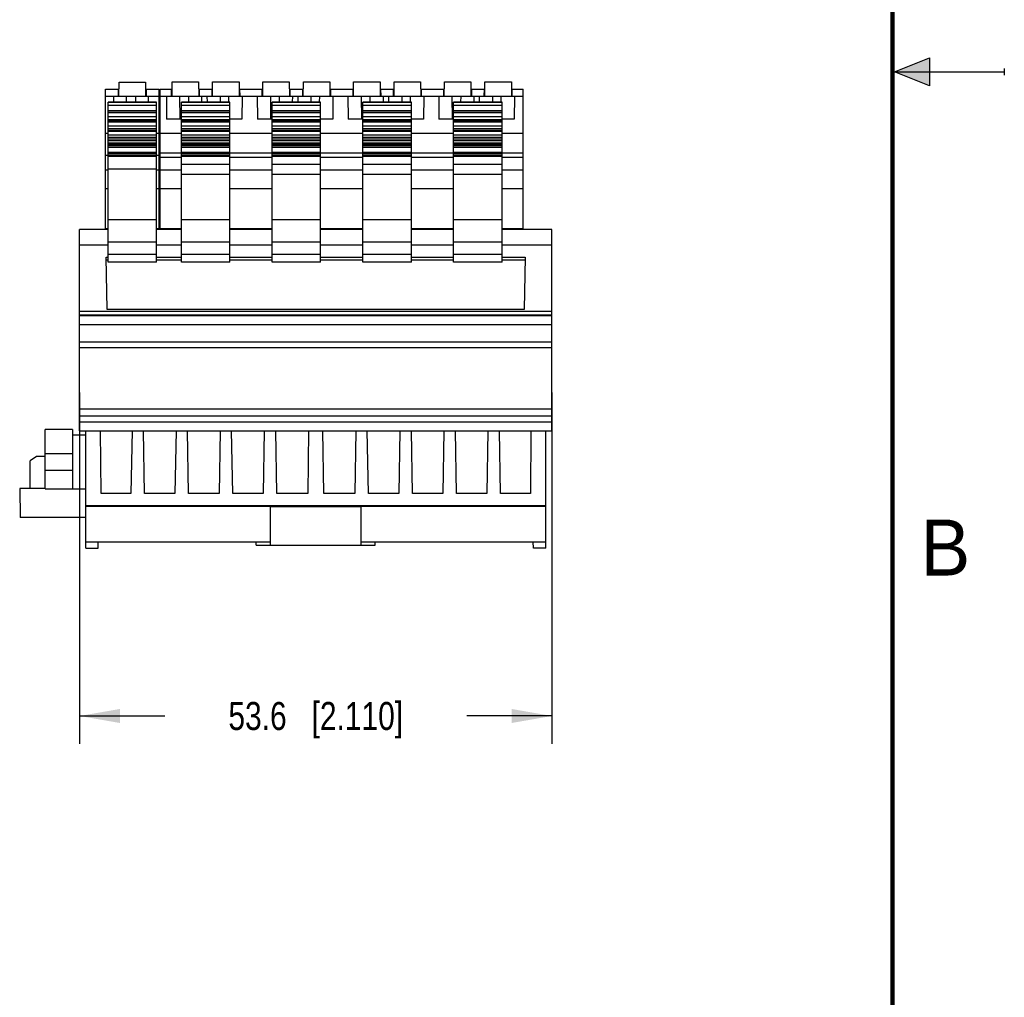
# Model space of a CAD drawing. Header units: inches. Extents: x 0 to 22, y 0 to 17.
# Tile 33 of 51: x 17.6 to 22, y 4.4 to 8.7. Entities that reach past the tile are written whole.
import ezdxf

# ---------------------------------------------------------------- set-up
doc = ezdxf.new("R2010")
doc.units = ezdxf.units.IN
doc.header["$LTSCALE"] = 1.21
doc.header["$MEASUREMENT"] = 0
doc.layers.get('0').update_dxf_attribs({"linetype": 'CONTINUOUS'})
doc.layers.add('DIMENSIONS', color=7, linetype='CONTINUOUS')
doc.styles.get("Standard").update_dxf_attribs({"font": 'txt', "width": 0.8})
doc.styles.add('TEXTSTYLE_2', font='txt')
doc.dimstyles.new('DIMSTYLE_1', dxfattribs={"dimtxt": 0.125, "dimasz": 0.18, "dimexe": 0.125, "dimexo": 0.0625, "dimgap": 0.0625, "dimtad": 0, "dimtih": 1, "dimtoh": 1, "dimdsep": 46, "dimtxsty": 'STANDARD', "dimblk": '_FILLED', "dimblk1": '_FILLED', "dimblk2": '_FILLED', "dimcen": 0.09, "dimadec": 0, "dimazin": 0, "dimtp": 0.02, "dimtm": 0.02, "dimtfac": 1, "dimtofl": 0, "dimtmove": 0, "dimatfit": 3, "dimldrblk": '_FILLED', "dimfxl": 1, "dimtolj": 1, "dimarcsym": 0})

# ---------------------------------------------------------------- blocks, each defined once
blk = doc.blocks.new('_FILLED')
at = {"color": 0, "linetype": 'BYBLOCK'}
blk.add_solid([(0, 0), (-1, 0.174), (-1, -0.174)], dxfattribs=at)
blk = doc.blocks.new('*D4')
at = {"layer": 'DIMENSIONS', "color": 2, "linetype": 'CONTINUOUS'}
for p, q in [((17.8683, 7.0671), (17.8683, 5.4977)), ((19.9785, 7.0671), (19.9785, 5.4977)), ((17.8683, 5.6227), (18.2484, 5.6227)), ((19.9785, 5.6227), (19.5984, 5.6227))]:
    blk.add_line(p, q, dxfattribs=at)
at = {"layer": 'DIMENSIONS', "color": 2, "linetype": 'CONTINUOUS', "xscale": 0.18, "yscale": 0.18, "zscale": 0.18, "rotation": 180}
blk.add_blockref('_FILLED', (17.8683, 5.6227), dxfattribs=at)
at = {"layer": 'DIMENSIONS', "color": 2, "linetype": 'CONTINUOUS', "xscale": 0.18, "yscale": 0.18, "zscale": 0.18}
blk.add_blockref('_FILLED', (19.9785, 5.6227), dxfattribs=at)
at = {"layer": 'DIMENSIONS', "color": 2, "linetype": 'CONTINUOUS', "insert": (18.9234, 5.6852), "char_height": 0.125, "width": 1.225, "attachment_point": 2, "line_spacing_factor": 0.9}
blk.add_mtext('53.6{\\Ftxt.shx;\\W1.000000;\\H0.125000; }[2.110]', dxfattribs=at)

msp = doc.modelspace()

# ---------------------------------------------------------------- hatches: boundary and pattern name
at = {"linetype": 'CONTINUOUS'}
msp.add_hatch(color=2, dxfattribs=at).paths.add_polyline_path([(21.6663, 8.5625), (21.6663, 8.4375), (21.51, 8.5)])

# ---------------------------------------------------------------- linework, layer by layer
at = {"color": 2, "linetype": 'CONTINUOUS'}
for p, q in [((21.51, 8.5), (21.6663, 8.5625)), ((21.6663, 8.5625), (21.6663, 8.4375)), ((21.51, 8.5), (22, 8.5)), ((21.6663, 8.4375), (21.51, 8.5)), ((22, 8.515), (22, 8.485))]:
    msp.add_line(p, q, dxfattribs=at)
at = {"color": 7, "linetype": 'CONTINUOUS'}
for p, q in [((18.0441, 8.3904), (18.0446, 8.4535)), ((18.0446, 8.4535), (18.1627, 8.4535)), ((18.1627, 8.4535), (18.1633, 8.3904)), ((18.2811, 8.3905), (18.2816, 8.4554)), ((18.2816, 8.4554), (18.3997, 8.4554)), ((18.3997, 8.4554), (18.4003, 8.3905)), ((18.4622, 8.3905), (18.4627, 8.4554)), ((18.4627, 8.4554), (18.5808, 8.4554)), ((18.5808, 8.4554), (18.5814, 8.3904)), ((18.6866, 8.3905), (18.6871, 8.4554)), ((18.6871, 8.4554), (18.8053, 8.4554)), ((18.8053, 8.4554), (18.8058, 8.3905)), ((18.8677, 8.3905), (18.8683, 8.4554)), ((18.8683, 8.4554), (18.9864, 8.4554)), ((18.9864, 8.4554), (18.9869, 8.3905)), ((19.0921, 8.3905), (19.0927, 8.4554)), ((19.0927, 8.4554), (19.2108, 8.4554)), ((19.2108, 8.4554), (19.2113, 8.3905)), ((19.2732, 8.3905), (19.2738, 8.4554)), ((19.2738, 8.4554), (19.3919, 8.4554)), ((19.3919, 8.4554), (19.3924, 8.3905)), ((19.4976, 8.3905), (19.4982, 8.4554)), ((19.4982, 8.4554), (19.6163, 8.4554)), ((19.6163, 8.4554), (19.6168, 8.3905)), ((19.6787, 8.3905), (19.6793, 8.4554)), ((19.6793, 8.4554), (19.7974, 8.4554)), ((19.7974, 8.4554), (19.798, 8.3905)), ((17.9836, 7.7999), (17.9836, 8.422)), ((17.9836, 8.422), (18.0443, 8.422)), ((18.0407, 8.422), (18.0404, 8.3905)), ((18.163, 8.422), (18.2237, 8.422)), ((18.1669, 8.3905), (18.1667, 8.422)), ((18.2237, 7.7999), (18.2237, 8.422)), ((18.2285, 7.7999), (18.2285, 8.422)), ((18.2285, 8.422), (18.2813, 8.422)), ((18.2777, 8.422), (18.2774, 8.3905)), ((18.4, 8.422), (18.4624, 8.422)), ((18.404, 8.3905), (18.4037, 8.422)), ((18.4588, 8.422), (18.4585, 8.3905)), ((18.5811, 8.422), (18.6868, 8.422)), ((18.5851, 8.3905), (18.5848, 8.422)), ((18.6832, 8.422), (18.6829, 8.3905)), ((18.8056, 8.422), (18.8679, 8.422)), ((18.8095, 8.3905), (18.8092, 8.422)), ((18.8643, 8.422), (18.864, 8.3905)), ((18.9867, 8.422), (19.0923, 8.422)), ((18.9906, 8.3905), (18.9903, 8.422)), ((19.0887, 8.422), (19.0884, 8.3905)), ((19.2111, 8.422), (19.2734, 8.422)), ((19.215, 8.3905), (19.2147, 8.422)), ((19.2698, 8.422), (19.2696, 8.3905)), ((19.3922, 8.422), (19.4978, 8.422)), ((19.3961, 8.3905), (19.3958, 8.422)), ((19.4942, 8.422), (19.494, 8.3905)), ((19.6166, 8.422), (19.6789, 8.422)), ((19.6205, 8.3905), (19.6202, 8.422)), ((19.6753, 8.422), (19.6751, 8.3905)), ((19.7977, 8.422), (19.8505, 8.422)), ((19.8016, 8.3905), (19.8013, 8.422)), ((19.8505, 7.7999), (19.8505, 8.422)), ((17.9836, 8.3905), (18.2237, 8.3905)), ((17.9954, 7.6491), (17.9954, 8.3644)), ((17.9954, 8.3644), (18.2119, 8.3644)), ((18.2119, 8.3635), (17.9954, 8.3635)), ((18.0191, 8.3905), (18.0191, 8.3645)), ((18.0782, 8.3645), (18.0782, 8.3905)), ((18.1174, 8.3905), (18.1174, 8.3645)), ((18.1764, 8.3645), (18.1764, 8.3905)), ((18.2119, 7.6491), (18.2119, 8.3644)), ((18.2285, 8.3905), (19.8505, 8.3905)), ((18.2561, 8.3905), (18.257, 8.2881)), ((18.3152, 8.3905), (18.3161, 8.2881)), ((18.323, 7.6491), (18.323, 8.3644)), ((18.323, 8.3644), (18.5395, 8.3644)), ((18.5395, 8.3635), (18.323, 8.3635)), ((18.3544, 8.3905), (18.3542, 8.3645)), ((18.4134, 8.3905), (18.4132, 8.3645)), ((18.4372, 8.3905), (18.4375, 8.3645)), ((18.4963, 8.3905), (18.4965, 8.3645)), ((18.5353, 8.3645), (18.5355, 8.3905)), ((18.5395, 7.6491), (18.5395, 8.3644)), ((18.5945, 8.3905), (18.5936, 8.2881)), ((18.6616, 8.3905), (18.6625, 8.2881)), ((18.7207, 8.3905), (18.7216, 8.2881)), ((18.7285, 7.6491), (18.7285, 8.3644)), ((18.7285, 8.3644), (18.945, 8.3644)), ((18.945, 8.3635), (18.7285, 8.3635)), ((18.7599, 8.3905), (18.7597, 8.3645)), ((18.8189, 8.3905), (18.8187, 8.3645)), ((18.8428, 8.3905), (18.843, 8.3645)), ((18.9018, 8.3905), (18.902, 8.3645)), ((18.9408, 8.3645), (18.941, 8.3905)), ((18.945, 7.6491), (18.945, 8.3644)), ((19.0001, 8.3905), (18.9992, 8.2881)), ((19.0672, 8.3905), (19.0681, 8.2881)), ((19.1262, 8.3905), (19.1271, 8.2881)), ((19.134, 7.6491), (19.134, 8.3644)), ((19.134, 8.3644), (19.3505, 8.3644)), ((19.3505, 8.3635), (19.134, 8.3635)), ((19.1654, 8.3905), (19.1652, 8.3645)), ((19.2245, 8.3905), (19.2242, 8.3645)), ((19.2483, 8.3905), (19.2485, 8.3645)), ((19.3073, 8.3905), (19.3075, 8.3645)), ((19.3463, 8.3645), (19.3465, 8.3905)), ((19.3505, 7.6491), (19.3505, 8.3644)), ((19.4056, 8.3905), (19.4047, 8.2881)), ((19.4727, 8.3905), (19.4736, 8.2881)), ((19.5317, 8.3905), (19.5326, 8.2881)), ((19.5395, 7.6491), (19.5395, 8.3644)), ((19.5395, 8.3644), (19.756, 8.3644)), ((19.756, 8.3635), (19.5395, 8.3635)), ((19.5709, 8.3905), (19.5707, 8.3645)), ((19.63, 8.3905), (19.6297, 8.3645)), ((19.6538, 8.3905), (19.654, 8.3645)), ((19.7128, 8.3905), (19.7131, 8.3645)), ((19.7518, 8.3645), (19.752, 8.3905)), ((19.756, 7.6491), (19.756, 8.3644)), ((19.8111, 8.3905), (19.8102, 8.2881)), ((17.9954, 8.3507), (18.2119, 8.3507)), ((18.2119, 8.325), (17.9954, 8.325)), ((17.9954, 8.3199), (18.2119, 8.3199)), ((18.2119, 8.3163), (17.9954, 8.3163)), ((18.323, 8.3507), (18.5395, 8.3507)), ((18.5395, 8.325), (18.323, 8.325)), ((18.323, 8.3199), (18.5395, 8.3199)), ((18.5395, 8.3163), (18.323, 8.3163)), ((18.7285, 8.3507), (18.945, 8.3507)), ((18.945, 8.325), (18.7285, 8.325)), ((18.7285, 8.3199), (18.945, 8.3199)), ((18.945, 8.3163), (18.7285, 8.3163)), ((19.134, 8.3507), (19.3505, 8.3507)), ((19.3505, 8.325), (19.134, 8.325)), ((19.134, 8.3199), (19.3505, 8.3199)), ((19.3505, 8.3163), (19.134, 8.3163)), ((19.5395, 8.3507), (19.756, 8.3507)), ((19.756, 8.325), (19.5395, 8.325)), ((19.5395, 8.3199), (19.756, 8.3199)), ((19.756, 8.3163), (19.5395, 8.3163)), ((17.9954, 8.3009), (18.2119, 8.3009)), ((18.2119, 8.2855), (17.9954, 8.2855)), ((17.9954, 8.2802), (18.2119, 8.2802)), ((18.2119, 8.2748), (17.9954, 8.2748)), ((18.323, 8.2881), (18.257, 8.2881)), ((18.323, 8.3009), (18.5395, 8.3009)), ((18.5395, 8.2855), (18.323, 8.2855)), ((18.323, 8.2802), (18.5395, 8.2802)), ((18.5395, 8.2748), (18.323, 8.2748)), ((18.5936, 8.2881), (18.5395, 8.2881)), ((18.7285, 8.2881), (18.6625, 8.2881)), ((18.7285, 8.3009), (18.945, 8.3009)), ((18.945, 8.2855), (18.7285, 8.2855)), ((18.7285, 8.2802), (18.945, 8.2802)), ((18.945, 8.2748), (18.7285, 8.2748)), ((18.9992, 8.2881), (18.945, 8.2881)), ((19.134, 8.2881), (19.0681, 8.2881)), ((19.134, 8.3009), (19.3505, 8.3009)), ((19.3505, 8.2855), (19.134, 8.2855)), ((19.134, 8.2802), (19.3505, 8.2802)), ((19.3505, 8.2748), (19.134, 8.2748)), ((19.4047, 8.2881), (19.3505, 8.2881)), ((19.5395, 8.2881), (19.4736, 8.2881)), ((19.5395, 8.3009), (19.756, 8.3009)), ((19.756, 8.2855), (19.5395, 8.2855)), ((19.5395, 8.2802), (19.756, 8.2802)), ((19.756, 8.2748), (19.5395, 8.2748)), ((19.8102, 8.2881), (19.756, 8.2881)), ((17.9954, 8.2591), (18.2119, 8.2591)), ((18.2119, 8.245), (17.9954, 8.245)), ((17.9954, 8.2397), (18.2119, 8.2397)), ((18.2119, 8.2325), (17.9954, 8.2325)), ((18.323, 8.2591), (18.5395, 8.2591)), ((18.5395, 8.245), (18.323, 8.245)), ((18.323, 8.2397), (18.5395, 8.2397)), ((18.5395, 8.2325), (18.323, 8.2325)), ((18.7285, 8.2591), (18.945, 8.2591)), ((18.945, 8.245), (18.7285, 8.245)), ((18.7285, 8.2397), (18.945, 8.2397)), ((18.945, 8.2325), (18.7285, 8.2325)), ((19.134, 8.2591), (19.3505, 8.2591)), ((19.3505, 8.245), (19.134, 8.245)), ((19.134, 8.2397), (19.3505, 8.2397)), ((19.3505, 8.2325), (19.134, 8.2325)), ((19.5395, 8.2591), (19.756, 8.2591)), ((19.756, 8.245), (19.5395, 8.245)), ((19.5395, 8.2397), (19.756, 8.2397)), ((19.756, 8.2325), (19.5395, 8.2325)), ((17.9836, 8.2256), (17.9954, 8.2256)), ((17.9954, 8.2185), (18.2119, 8.2185)), ((18.2119, 8.2058), (17.9954, 8.2058)), ((17.9954, 8.2004), (18.2119, 8.2004)), ((18.2119, 8.1916), (17.9954, 8.1916)), ((17.9954, 8.1831), (18.2119, 8.1831)), ((18.2119, 8.2256), (18.2237, 8.2256)), ((18.2285, 8.2256), (18.323, 8.2256)), ((18.323, 8.2185), (18.5395, 8.2185)), ((18.5395, 8.2058), (18.323, 8.2058)), ((18.323, 8.2004), (18.5395, 8.2004)), ((18.5395, 8.1916), (18.323, 8.1916)), ((18.323, 8.1831), (18.5395, 8.1831)), ((18.5395, 8.2256), (18.7285, 8.2256)), ((18.7285, 8.2185), (18.945, 8.2185)), ((18.945, 8.2058), (18.7285, 8.2058)), ((18.7285, 8.2004), (18.945, 8.2004)), ((18.945, 8.1916), (18.7285, 8.1916)), ((18.7285, 8.1831), (18.945, 8.1831)), ((18.945, 8.2256), (19.134, 8.2256)), ((19.134, 8.2185), (19.3505, 8.2185)), ((19.3505, 8.2058), (19.134, 8.2058)), ((19.134, 8.2004), (19.3505, 8.2004)), ((19.3505, 8.1916), (19.134, 8.1916)), ((19.134, 8.1831), (19.3505, 8.1831)), ((19.3505, 8.2256), (19.5395, 8.2256)), ((19.5395, 8.2185), (19.756, 8.2185)), ((19.756, 8.2058), (19.5395, 8.2058)), ((19.5395, 8.2004), (19.756, 8.2004)), ((19.756, 8.1916), (19.5395, 8.1916)), ((19.5395, 8.1831), (19.756, 8.1831)), ((19.756, 8.2256), (19.8505, 8.2256)), ((18.2119, 8.1755), (17.9954, 8.1755)), ((17.9954, 8.1701), (18.2119, 8.1701)), ((18.2119, 8.1614), (17.9954, 8.1614)), ((17.9954, 8.1407), (18.2119, 8.1407)), ((18.5395, 8.1755), (18.323, 8.1755)), ((18.323, 8.1701), (18.5395, 8.1701)), ((18.5395, 8.1614), (18.323, 8.1614)), ((18.323, 8.1407), (18.5395, 8.1407)), ((18.945, 8.1755), (18.7285, 8.1755)), ((18.7285, 8.1701), (18.945, 8.1701)), ((18.945, 8.1614), (18.7285, 8.1614)), ((18.7285, 8.1407), (18.945, 8.1407)), ((19.3505, 8.1755), (19.134, 8.1755)), ((19.134, 8.1701), (19.3505, 8.1701)), ((19.3505, 8.1614), (19.134, 8.1614)), ((19.134, 8.1407), (19.3505, 8.1407)), ((19.756, 8.1755), (19.5395, 8.1755)), ((19.5395, 8.1701), (19.756, 8.1701)), ((19.756, 8.1614), (19.5395, 8.1614)), ((19.5395, 8.1407), (19.756, 8.1407)), ((17.9954, 8.1257), (17.9836, 8.1257)), ((18.2119, 8.1352), (17.9954, 8.1352)), ((17.9954, 8.1297), (18.2119, 8.1297)), ((18.2119, 8.121), (17.9954, 8.121)), ((18.2237, 8.1257), (18.2119, 8.1257)), ((18.323, 8.136), (18.2285, 8.136)), ((18.2285, 8.1187), (18.323, 8.1187)), ((18.5395, 8.1352), (18.323, 8.1352)), ((18.323, 8.1297), (18.5395, 8.1297)), ((18.5395, 8.121), (18.323, 8.121)), ((18.7285, 8.136), (18.5395, 8.136)), ((18.5395, 8.1187), (18.7285, 8.1187)), ((18.945, 8.1352), (18.7285, 8.1352)), ((18.7285, 8.1297), (18.945, 8.1297)), ((18.945, 8.121), (18.7285, 8.121)), ((19.134, 8.136), (18.945, 8.136)), ((18.945, 8.1187), (19.134, 8.1187)), ((19.3505, 8.1352), (19.134, 8.1352)), ((19.134, 8.1297), (19.3505, 8.1297)), ((19.3505, 8.121), (19.134, 8.121)), ((19.5395, 8.136), (19.3505, 8.136)), ((19.3505, 8.1187), (19.5395, 8.1187)), ((19.756, 8.1352), (19.5395, 8.1352)), ((19.5395, 8.1297), (19.756, 8.1297)), ((19.756, 8.121), (19.5395, 8.121)), ((19.8505, 8.136), (19.756, 8.136)), ((19.756, 8.1187), (19.8505, 8.1187)), ((17.9836, 8.0619), (17.9954, 8.0619)), ((17.9954, 8.0669), (18.2119, 8.0669)), ((18.2119, 8.0619), (18.2237, 8.0619)), ((18.2285, 8.0619), (18.323, 8.0619)), ((18.5395, 8.086), (18.323, 8.086)), ((18.5395, 8.0619), (18.7285, 8.0619)), ((18.945, 8.086), (18.7285, 8.086)), ((18.945, 8.0619), (19.134, 8.0619)), ((19.3505, 8.086), (19.134, 8.086)), ((19.3505, 8.0619), (19.5395, 8.0619)), ((19.756, 8.086), (19.5395, 8.086)), ((19.756, 8.0619), (19.8505, 8.0619)), ((18.323, 8.042), (18.5395, 8.042)), ((18.7285, 8.042), (18.945, 8.042)), ((19.134, 8.042), (19.3505, 8.042)), ((19.5395, 8.042), (19.756, 8.042)), ((17.9836, 7.9779), (17.9954, 7.9779)), ((18.2119, 7.9779), (18.2237, 7.9779)), ((18.2285, 7.9779), (18.323, 7.9779)), ((18.5395, 7.9779), (18.7285, 7.9779)), ((18.945, 7.9779), (19.134, 7.9779)), ((19.3505, 7.9779), (19.5395, 7.9779)), ((19.756, 7.9779), (19.8505, 7.9779)), ((18.2119, 7.8385), (17.9954, 7.8385)), ((18.5395, 7.8385), (18.323, 7.8385)), ((18.945, 7.8385), (18.7285, 7.8385)), ((19.3505, 7.8385), (19.134, 7.8385)), ((19.756, 7.8385), (19.5395, 7.8385)), ((17.8683, 6.8964), (17.8683, 7.796)), ((17.9954, 7.796), (17.8683, 7.796)), ((17.9836, 7.7999), (17.9954, 7.7999)), ((18.2119, 7.7999), (18.2237, 7.7999)), ((18.323, 7.796), (18.2119, 7.796)), ((18.2285, 7.7999), (18.323, 7.7999)), ((18.2422, 7.7968), (18.323, 7.7968)), ((18.5395, 7.7999), (18.7285, 7.7999)), ((18.5395, 7.7968), (18.7285, 7.7968)), ((18.7285, 7.796), (18.5395, 7.796)), ((18.945, 7.7999), (19.134, 7.7999)), ((18.945, 7.7968), (19.134, 7.7968)), ((19.134, 7.796), (18.945, 7.796)), ((19.3505, 7.7999), (19.5395, 7.7999)), ((19.3505, 7.7968), (19.5395, 7.7968)), ((19.5395, 7.796), (19.3505, 7.796)), ((19.756, 7.7999), (19.8505, 7.7999)), ((19.756, 7.7968), (19.8564, 7.7968)), ((19.9785, 7.796), (19.756, 7.796)), ((19.9785, 6.8964), (19.9785, 7.796)), ((17.9954, 7.7251), (17.8683, 7.7251)), ((17.9954, 7.74), (18.2119, 7.74)), ((18.323, 7.7251), (18.2119, 7.7251)), ((18.323, 7.74), (18.5395, 7.74)), ((18.7285, 7.7251), (18.5395, 7.7251)), ((18.7285, 7.74), (18.945, 7.74)), ((19.134, 7.7251), (18.945, 7.7251)), ((19.134, 7.74), (19.3505, 7.74)), ((19.5395, 7.7251), (19.3505, 7.7251)), ((19.5395, 7.74), (19.756, 7.74)), ((19.9785, 7.7251), (19.756, 7.7251)), ((17.9915, 7.4387), (17.9875, 7.6713)), ((17.9875, 7.6713), (17.9954, 7.6713)), ((17.9954, 7.6578), (17.9875, 7.6578)), ((18.2119, 7.6845), (17.9954, 7.6845)), ((18.2119, 7.6713), (18.323, 7.6713)), ((18.323, 7.6578), (18.2119, 7.6578)), ((18.5395, 7.6845), (18.323, 7.6845)), ((18.5395, 7.6713), (18.7285, 7.6713)), ((18.7285, 7.6578), (18.5395, 7.6578)), ((18.945, 7.6845), (18.7285, 7.6845)), ((18.945, 7.6713), (19.134, 7.6713)), ((19.134, 7.6578), (18.945, 7.6578)), ((19.3505, 7.6845), (19.134, 7.6845)), ((19.3505, 7.6713), (19.5395, 7.6713)), ((19.5395, 7.6578), (19.3505, 7.6578)), ((19.756, 7.6845), (19.5395, 7.6845)), ((19.756, 7.6713), (19.8593, 7.6713)), ((19.8593, 7.6578), (19.756, 7.6578)), ((19.8593, 7.6713), (19.8552, 7.4387)), ((18.2119, 7.6491), (17.9954, 7.6491)), ((18.5395, 7.6491), (18.323, 7.6491)), ((18.945, 7.6491), (18.7285, 7.6491)), ((19.3505, 7.6491), (19.134, 7.6491)), ((19.756, 7.6491), (19.5395, 7.6491)), ((19.8552, 7.4387), (17.9915, 7.4387)), ((19.9785, 7.4293), (17.8683, 7.4293)), ((17.8683, 7.4139), (19.9785, 7.4139)), ((19.9785, 7.4101), (17.8683, 7.4101)), ((17.8683, 7.3708), (19.9785, 7.3708)), ((19.9785, 7.2926), (17.8683, 7.2926)), ((19.9785, 7.2667), (17.8683, 7.2667)), ((19.9785, 6.9925), (17.8683, 6.9925)), ((17.8683, 6.9638), (19.9785, 6.9638)), ((19.9785, 6.9357), (17.8683, 6.9357)), ((17.7147, 6.6365), (17.7147, 6.9023)), ((17.8363, 6.9023), (17.7147, 6.9023)), ((17.8363, 6.9023), (17.8368, 6.8786)), ((17.8368, 6.8786), (17.8368, 6.6365)), ((17.8368, 6.8786), (17.8958, 6.8786)), ((17.8683, 6.8964), (19.9785, 6.8964)), ((17.8958, 6.3727), (17.8958, 6.8964)), ((17.9646, 6.6168), (17.9621, 6.8964)), ((18.1024, 6.8964), (18.0975, 6.6168)), ((18.1587, 6.6168), (18.1538, 6.8964)), ((18.2993, 6.8964), (18.2944, 6.6168)), ((18.3555, 6.6168), (18.3506, 6.8964)), ((18.4961, 6.8964), (18.4912, 6.6168)), ((18.5524, 6.6168), (18.5475, 6.8964)), ((18.693, 6.8964), (18.6881, 6.6168)), ((18.7492, 6.6168), (18.7443, 6.8964)), ((18.8914, 6.8964), (18.8879, 6.6168)), ((18.9588, 6.6168), (18.9554, 6.8964)), ((19.1024, 6.8964), (19.0975, 6.6168)), ((19.1587, 6.6168), (19.1538, 6.8964)), ((19.2993, 6.8964), (19.2944, 6.6168)), ((19.3555, 6.6168), (19.3506, 6.8964)), ((19.4961, 6.8964), (19.4912, 6.6168)), ((19.5524, 6.6168), (19.5475, 6.8964)), ((19.693, 6.8964), (19.6881, 6.6168)), ((19.7492, 6.6168), (19.7443, 6.8964)), ((19.8846, 6.8964), (19.8822, 6.6168)), ((19.9509, 6.3727), (19.9509, 6.8964)), ((17.6759, 6.7818), (17.6478, 6.7621)), ((17.7147, 6.7818), (17.6759, 6.7818)), ((17.8368, 6.794), (17.7147, 6.794)), ((17.6478, 6.6385), (17.6478, 6.7621)), ((17.8368, 6.7192), (17.7147, 6.7192)), ((17.6005, 6.6385), (17.6028, 6.5086)), ((17.7147, 6.6385), (17.6005, 6.6385)), ((17.7147, 6.6365), (17.8958, 6.6365)), ((18.0975, 6.6168), (17.9646, 6.6168)), ((18.2944, 6.6168), (18.1587, 6.6168)), ((18.4912, 6.6168), (18.3555, 6.6168)), ((18.6881, 6.6168), (18.5524, 6.6168)), ((18.8879, 6.6168), (18.7492, 6.6168)), ((19.0975, 6.6168), (18.9588, 6.6168)), ((19.2944, 6.6168), (19.1587, 6.6168)), ((19.4912, 6.6168), (19.3555, 6.6168)), ((19.6881, 6.6168), (19.5524, 6.6168)), ((19.8822, 6.6168), (19.7492, 6.6168)), ((17.8958, 6.5628), (18.7206, 6.5628)), ((18.7206, 6.5578), (17.8958, 6.5578)), ((18.7206, 6.3855), (18.7206, 6.5628)), ((18.7206, 6.5624), (19.1261, 6.5624)), ((19.1261, 6.5574), (18.7206, 6.5574)), ((18.7797, 6.5624), (18.7797, 6.5593)), ((19.067, 6.5593), (18.7797, 6.5593)), ((19.067, 6.5593), (19.067, 6.5624)), ((19.1261, 6.5628), (19.9509, 6.5628)), ((19.1261, 6.3855), (19.1261, 6.5628)), ((19.9509, 6.5578), (19.1261, 6.5578)), ((17.8958, 6.5086), (17.6028, 6.5086)), ((17.8958, 6.4003), (18.7206, 6.4003)), ((17.9509, 6.3727), (17.9514, 6.4003)), ((18.6576, 6.3855), (18.6576, 6.4003)), ((18.6576, 6.3855), (19.1891, 6.3855)), ((19.1261, 6.4003), (19.9509, 6.4003)), ((19.1891, 6.3855), (19.1891, 6.4003)), ((19.8958, 6.3727), (19.8953, 6.4003)), ((17.8958, 6.3727), (17.9509, 6.3727)), ((19.9509, 6.3727), (19.8958, 6.3727))]:
    msp.add_line(p, q, dxfattribs=at)
at = {"color": 7, "linetype": 'CONTINUOUS', "const_width": 0.02}
msp.add_lwpolyline([(21.5, 0.5), (21.5, 16.5)], dxfattribs=at)

# ---------------------------------------------------------------- texts
at = {"color": 2, "linetype": 'CONTINUOUS', "insert": (21.625, 6.5), "char_height": 0.25, "width": 0.25, "attachment_point": 1, "line_spacing_factor": 0.9, "style": 'TEXTSTYLE_2'}
msp.add_mtext('B', dxfattribs=at)

# ---------------------------------------------------------------- dimensions: what is measured, and where the dimension line sits
at = {"layer": 'DIMENSIONS', "color": 2, "linetype": 'CONTINUOUS'}
dim = msp.add_linear_dim(base=(17.8683, 5.6227), p1=(19.9785, 7.1296), p2=(17.8683, 7.1296), angle=180, dimstyle='DIMSTYLE_1', dxfattribs=at)
dim.commit()
dim.dimension.update_dxf_attribs({"geometry": '*D4', "text_midpoint": (18.9234, 5.6227), "dimtype": 160})

doc.saveas('drawing.dxf')
